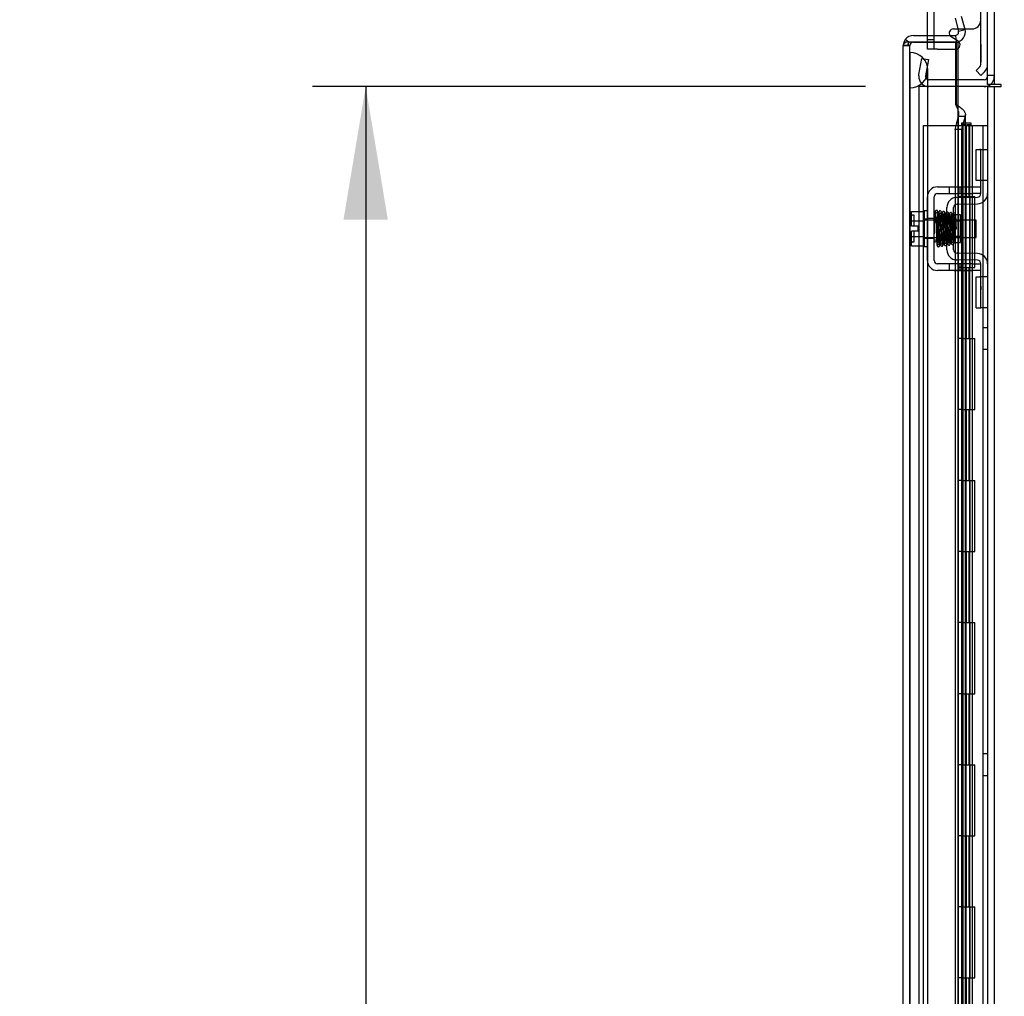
# Model space of a CAD drawing. Header units: inches. Extents: x 1 to 299, y -2 to 199.
# Tile 67 of 75: x 129 to 143, y 118 to 132. Entities that reach past the tile are written whole.
import ezdxf
from ezdxf.enums import TextEntityAlignment as Align
from ezdxf.lldxf.tags import DXFTag

# ---------------------------------------------------------------- set-up
doc = ezdxf.new("R2010")
doc.units = ezdxf.units.IN
doc.header["$MEASUREMENT"] = 0
for name, color, linetype in [('COM42667', 7, 'Continuous'), ('COM42780', 7, 'Continuous'), ('COM53933-1', 7, 'Continuous'), ('COM53955-1', 7, 'Continuous'), ('COM54746-60', 7, 'Continuous'), ('COM70220', 7, 'Continuous'), ('COM71177-1', 7, 'Continuous'), ('Default', 7, 'Continuous'), ('SCC19011', 7, 'Continuous'), ('SPR20265', 7, 'Continuous'), ('WAF25035', 7, 'Continuous')]:
    doc.layers.add(name, color=color, linetype=linetype)
doc.styles.add('SEACAD_Times_New_Roman', font='times.ttf')
tags = doc.linetypes.add('HIDDEN2', pattern=[0.1875, 0.125, -0.0625]).pattern_tags.tags
tags[6:7] = [DXFTag(74, 4), DXFTag(75, 0), DXFTag(340, '0'), DXFTag(46, 0.0), DXFTag(50, 0.0), DXFTag(44, 0.0), DXFTag(45, 0.0)]
tags[4:5] = [DXFTag(74, 4), DXFTag(75, 0), DXFTag(340, '0'), DXFTag(46, 0.0), DXFTag(50, 0.0), DXFTag(44, 0.0), DXFTag(45, 0.0)]
doc.dimstyles.new('HAMMOND_(STH_-_300x200)', dxfattribs={"dimtxt": 1.5, "dimasz": 1.875, "dimexe": 0.75, "dimexo": 0.75, "dimgap": 0.375, "dimtad": 0, "dimtih": 1, "dimtoh": 1, "dimzin": 0, "dimdsep": 46, "dimtxsty": 'SEACAD_Times_New_Roman', "dimblk1": '_SE_FILLED', "dimblk2": '_SE_FILLED', "dimsah": 1, "dimcen": 0.75, "dimadec": 0, "dimazin": 0, "dimtfac": 0.8, "dimtofl": 0, "dimtmove": 0, "dimatfit": 3, "dimfxl": 1, "dimtolj": 1, "dimtzin": 0, "dimarcsym": 0})

# ---------------------------------------------------------------- blocks, each defined once
blk = doc.blocks.new('SE4')
at = {"layer": 'COM42667', "color": 7, "linetype": 'Continuous'}
for p, q in [((141.495, 131.48), (141.495, 132.257)), ((141.861, 131.571), (141.924, 131.571)), ((142.022, 131.571), (142.121, 131.571)), ((141.495, 131.385), (141.495, 131.385)), ((141.638, 129.349), (142.121, 129.349)), ((142.121, 129.349), (142.246, 129.349)), ((141.495, 128.314), (141.495, 129.206)), ((141.59, 128.314), (141.59, 129.206)), ((141.638, 129.254), (142.121, 129.254)), ((142.246, 129.254), (142.121, 129.254)), ((142.121, 128.266), (141.638, 128.266)), ((142.121, 128.266), (142.246, 128.266)), ((142.121, 128.171), (141.638, 128.171)), ((142.246, 128.171), (142.121, 128.171))]:
    blk.add_line(p, q, dxfattribs=at)
at = {"layer": 'COM42667', "color": 7, "linetype": 'HIDDEN2'}
for p, q in [((141.59, 131.287), (141.59, 132.257)), ((141.924, 131.571), (142.022, 131.571)), ((141.495, 131.385), (141.495, 131.48)), ((141.495, 131.421), (141.59, 131.421)), ((141.495, 131.287), (141.495, 131.385)), ((141.926, 131.398), (141.829, 131.461)), ((141.638, 131.287), (141.495, 131.287)), ((141.638, 131.287), (141.894, 131.287)), ((141.801, 129.349), (141.801, 129.254)), ((141.954, 129.254), (141.954, 129.349)), ((141.59, 128.901), (141.495, 128.901)), ((141.59, 128.62), (141.495, 128.62)), ((141.801, 128.266), (141.801, 128.171)), ((141.954, 128.171), (141.954, 128.266)), ((141.871, 128.172), (141.871, 128.171)), ((141.871, 128.172), (142.033, 128.172)), ((141.92, 128.172), (141.92, 128.171)), ((142.033, 128.172), (142.033, 128.171)), ((142.033, 128.172), (142.061, 128.172)), ((142.061, 128.172), (142.061, 128.171)), ((142.061, 128.172), (142.121, 128.172)), ((142.121, 128.172), (142.121, 128.171))]:
    blk.add_line(p, q, dxfattribs=at)
at = {"layer": 'COM42667', "color": 7, "linetype": 'Continuous'}
for centre, radius, start, end in [((142.121, 131.696), 0.125, 270, 0), ((141.861, 131.511), 0.06, 90, 210.9032), ((141.894, 131.347), 0.06, 273.9312, 57.1545), ((141.638, 129.206), 0.143, 90, 180), ((141.638, 129.206), 0.048, 90, 180), ((141.638, 128.314), 0.143, 180, 270), ((141.638, 128.314), 0.048, 180, 270)]:
    blk.add_arc(centre, radius, start, end, dxfattribs=at)
at = {"layer": 'COM42667', "color": 7, "linetype": 'HIDDEN2'}
for centre, start, end in [((141.861, 131.511), 210.9032, 237.1545), ((141.894, 131.347), 270, 273.9312)]:
    blk.add_arc(centre, 0.06, start, end, dxfattribs=at)
at = {"layer": 'COM42780', "color": 7, "linetype": 'Continuous'}
for p, q in [((142.246, 131.07), (142.246, 131.968)), ((142.181, 130.986), (142.232, 131.036)), ((142.248, 130.918), (142.181, 130.986)), ((142.248, 130.918), (142.299, 130.969)), ((142.181, 129.438), (142.181, 129.875)), ((142.181, 129.875), (142.232, 129.875)), ((142.246, 129.875), (142.232, 129.875)), ((142.246, 129.625), (142.246, 129.875)), ((142.246, 129.875), (142.341, 129.875)), ((142.246, 129.253), (142.246, 129.625)), ((142.232, 129.438), (142.181, 129.438)), ((142.232, 129.438), (142.246, 129.438)), ((141.909, 129.2), (142.199, 129.205)), ((141.769, 128.463), (141.769, 129.057)), ((141.864, 128.463), (141.864, 129.057)), ((141.911, 129.105), (142.2, 129.11)), ((141.959, 128.955), (141.892, 128.955)), ((141.959, 128.565), (141.959, 128.955)), ((141.864, 128.565), (141.959, 128.565)), ((142.2, 128.41), (141.911, 128.415)), ((142.199, 128.315), (141.909, 128.32)), ((142.246, 127.895), (142.246, 128.267)), ((142.181, 127.645), (142.181, 128.082)), ((142.181, 128.082), (142.232, 128.082)), ((142.246, 128.082), (142.232, 128.082)), ((142.246, 127.645), (142.246, 127.895)), ((142.181, 127.645), (142.232, 127.645)), ((142.232, 127.645), (142.246, 127.645)), ((142.341, 127.645), (142.246, 127.645))]:
    blk.add_line(p, q, dxfattribs=at)
at = {"layer": 'COM42780', "color": 7, "linetype": 'HIDDEN2'}
for p, q in [((142.247, 131.353), (142.246, 131.353)), ((142.247, 131.304), (142.246, 131.304)), ((142.247, 131.353), (142.247, 131.192)), ((142.247, 131.192), (142.246, 131.192)), ((142.247, 131.163), (142.246, 131.163)), ((142.247, 131.103), (142.246, 131.103)), ((142.247, 131.192), (142.247, 131.163)), ((142.247, 131.163), (142.247, 131.103)), ((142.248, 129.438), (142.248, 129.875)), ((142.341, 129.438), (142.246, 129.438)), ((141.769, 128.885), (141.959, 128.885)), ((141.892, 128.955), (141.864, 128.955)), ((141.959, 128.867), (141.769, 128.867)), ((141.769, 128.654), (141.959, 128.654)), ((141.769, 128.635), (141.959, 128.635)), ((142.341, 128.082), (142.246, 128.082)), ((142.248, 127.645), (142.248, 128.082)), ((142.247, 127.95), (142.246, 127.95)), ((142.247, 127.92), (142.246, 127.92)), ((142.247, 127.95), (142.247, 127.9)), ((142.247, 127.841), (142.246, 127.841)), ((142.247, 127.835), (142.246, 127.835)), ((142.247, 127.81), (142.246, 127.81)), ((142.247, 127.777), (142.246, 127.777))]:
    blk.add_line(p, q, dxfattribs=at)
at = {"layer": 'COM42780', "color": 7, "linetype": 'Continuous'}
for centre, radius, start, end in [((142.198, 131.07), 0.048, 315, 0), ((142.198, 131.07), 0.143, 315, 0), ((141.912, 129.057), 0.143, 91, 180), ((142.198, 129.253), 0.048, 271, 0), ((142.198, 129.253), 0.143, 271, 0), ((141.912, 129.057), 0.048, 91, 180), ((141.912, 128.463), 0.143, 180, 269), ((141.912, 128.463), 0.048, 180, 269), ((142.198, 128.267), 0.143, 0, 89), ((142.198, 128.267), 0.048, 0, 89)]:
    blk.add_arc(centre, radius, start, end, dxfattribs=at)
at = {"layer": 'COM53933-1', "color": 7, "linetype": 'Continuous'}
for p, q in [((142.341, 130.79), (142.341, 133.992)), ((142.293, 130.855), (141.898, 130.855)), ((142.436, 130.79), (142.341, 130.79))]:
    blk.add_line(p, q, dxfattribs=at)
at = {"layer": 'COM53933-1', "color": 7, "linetype": 'HIDDEN2'}
for p, q in [((141.376, 130.928), (141.416, 131.157)), ((141.416, 131.157), (141.509, 131.14)), ((141.509, 131.14), (141.469, 130.912)), ((141.374, 130.91), (141.376, 130.928)), ((141.469, 130.912), (141.469, 130.893)), ((141.898, 130.855), (141.516, 130.855)), ((142.436, 130.918), (142.341, 130.918))]:
    blk.add_line(p, q, dxfattribs=at)
for centre, radius, start, end in [((141.516, 130.903), 0.143, 177.2132, 270), ((141.516, 130.903), 0.048, 191.9667, 270), ((142.293, 130.903), 0.143, 307.7949, 0)]:
    blk.add_arc(centre, radius, start, end, dxfattribs=at)
at = {"layer": 'COM53933-1', "color": 7, "linetype": 'Continuous'}
for radius, end in [(0.048, 0), (0.143, 307.7949)]:
    blk.add_arc((142.293, 130.903), radius, 270, end, dxfattribs=at)
at = {"layer": 'COM53955-1', "color": 7, "linetype": 'Continuous'}
for p, q in [((141.883, 131.723), (141.932, 131.541)), ((142.024, 131.565), (141.975, 131.748)), ((141.932, 131.541), (142.024, 131.565)), ((141.234, 131.385), (141.183, 131.424)), ((141.297, 131.385), (141.183, 131.385)), ((141.297, 131.385), (141.234, 131.385)), ((141.297, 131.48), (141.886, 131.48)), ((141.886, 131.385), (141.297, 131.385)), ((141.297, 131.385), (141.297, 131.385)), ((141.297, 131.385), (141.886, 131.385)), ((141.89, 131.385), (141.886, 131.385)), ((141.89, 131.48), (141.898, 131.386)), ((141.89, 131.385), (141.89, 130.51)), ((141.89, 131.385), (141.898, 131.385)), ((141.898, 131.385), (141.898, 130.51)), ((141.154, 131.338), (141.154, 131.337)), ((141.154, 104.015), (141.154, 131.337)), ((141.154, 131.337), (141.154, 131.337)), ((141.924, 131.295), (141.924, 130.855)), ((141.89, 130.51), (141.898, 130.51)), ((141.883, 130.155), (141.932, 130.344)), ((141.932, 130.344), (142.024, 130.344)), ((142.024, 130.344), (141.975, 130.155)), ((142.029, 129.349), (142.029, 130.369)), ((141.975, 130.155), (141.883, 130.155)), ((141.883, 130.155), (141.883, 129.349)), ((141.975, 130.155), (141.975, 129.349)), ((141.883, 129.254), (141.883, 129.197)), ((141.975, 129.254), (141.975, 129.201)), ((142.029, 129.202), (142.029, 129.254)), ((141.883, 129.096), (141.883, 128.976)), ((141.975, 129.106), (141.975, 128.882)), ((142.029, 128.882), (142.029, 129.107)), ((141.975, 128.638), (141.975, 128.414)), ((142.029, 128.413), (142.029, 128.638)), ((141.883, 128.565), (141.883, 128.425)), ((141.883, 128.323), (141.883, 128.266)), ((141.975, 128.319), (141.975, 128.266)), ((142.029, 128.266), (142.029, 128.318)), ((141.883, 128.171), (141.883, 104.777)), ((141.975, 128.171), (141.975, 104.777)), ((142.029, 104.777), (142.029, 128.171))]:
    blk.add_line(p, q, dxfattribs=at)
at = {"layer": 'COM53955-1', "color": 7, "linetype": 'HIDDEN2'}
for p, q in [((141.297, 131.385), (141.297, 131.385)), ((141.898, 131.385), (141.924, 131.385)), ((141.924, 131.385), (141.924, 131.295)), ((141.249, 131.337), (141.154, 131.337)), ((141.154, 131.337), (141.249, 131.337)), ((141.249, 69.091), (141.249, 131.337)), ((141.924, 130.855), (141.924, 69.355)), ((141.934, 104.777), (141.934, 130.369)), ((141.883, 129.349), (141.883, 129.254)), ((141.975, 129.349), (141.975, 129.254)), ((142.029, 129.254), (142.029, 129.349)), ((141.883, 129.197), (141.883, 129.096)), ((141.975, 129.201), (141.975, 129.106)), ((142.029, 129.107), (142.029, 129.202)), ((141.883, 128.976), (141.883, 128.565)), ((141.975, 128.882), (141.975, 128.638)), ((142.029, 128.638), (142.029, 128.882)), ((141.883, 128.425), (141.883, 128.323)), ((141.975, 128.414), (141.975, 128.319)), ((142.029, 128.318), (142.029, 128.413)), ((141.883, 128.266), (141.883, 128.171)), ((141.975, 128.266), (141.975, 128.171)), ((142.029, 128.171), (142.029, 128.266))]:
    blk.add_line(p, q, dxfattribs=at)
at = {"layer": 'COM53955-1', "color": 7, "linetype": 'Continuous'}
for centre, radius, start, end in [((141.886, 131.528), 0.048, 274.9646, 15), ((141.886, 131.528), 0.143, 274.9646, 15), ((141.297, 131.337), 0.143, 142.4348, 179.8442), ((141.297, 131.337), 0.143, 90, 142.4348), ((141.886, 131.528), 0.048, 270, 274.9646), ((141.886, 131.528), 0.143, 270, 274.9646), ((141.297, 131.337), 0.143, 179.9238, 180)]:
    blk.add_arc(centre, radius, start, end, dxfattribs=at)
at = {"layer": 'COM53955-1', "color": 7, "linetype": 'HIDDEN2'}
for start, end in [(90, 179.7731), (90, 179.7731), (179.7731, 180)]:
    blk.add_arc((141.297, 131.337), 0.048, start, end, dxfattribs=at)
at = {"layer": 'COM53955-1', "color": 7, "linetype": 'Continuous'}
for points, knots in [([(141.183, 131.385), (141.174, 131.377), (141.166, 131.369), (141.159, 131.357), (141.157, 131.353), (141.154, 131.345), (141.154, 131.341), (141.154, 131.337)], [0, 0, 0, 0, 0.5, 0.5, 0.75, 0.75, 1, 1, 1, 1]), ([(141.89, 130.51), (141.897, 130.496), (141.904, 130.482), (141.916, 130.455), (141.921, 130.441), (141.929, 130.413), (141.932, 130.399), (141.934, 130.372), (141.934, 130.358), (141.932, 130.344)], [0, 0, 0, 0, 0.25, 0.25, 0.5, 0.5, 0.75, 0.75, 1, 1, 1, 1]), ([(141.898, 130.51), (141.919, 130.496), (141.939, 130.482), (141.975, 130.455), (141.991, 130.441), (142.015, 130.413), (142.023, 130.399), (142.03, 130.372), (142.029, 130.358), (142.024, 130.344)], [0, 0, 0, 0, 0.25, 0.25, 0.5, 0.5, 0.75, 0.75, 1, 1, 1, 1])]:
    blk.add_open_spline(points, degree=3, knots=knots, dxfattribs=at)
at = {"layer": 'COM53955-1', "color": 7, "linetype": 'HIDDEN2'}
for points, knots in [([(141.154, 131.337), (141.162, 131.337), (141.169, 131.337), (141.177, 131.337), (141.185, 131.338), (141.193, 131.338), (141.202, 131.338), (141.204, 131.338), (141.206, 131.338), (141.209, 131.338), (141.21, 131.338), (141.212, 131.338), (141.214, 131.339), (141.215, 131.339), (141.216, 131.339), (141.218, 131.339), (141.218, 131.34), (141.219, 131.34), (141.22, 131.34), (141.22, 131.341), (141.221, 131.341), (141.221, 131.342), (141.222, 131.344), (141.222, 131.346), (141.223, 131.348), (141.224, 131.352), (141.225, 131.356), (141.226, 131.36), (141.227, 131.364), (141.228, 131.369), (141.229, 131.373), (141.231, 131.377), (141.232, 131.381), (141.234, 131.385)], [0, 0, 0, 0, 0.177165, 0.177165, 0.177165, 0.361608, 0.361608, 0.361608, 0.415508, 0.415508, 0.415508, 0.453914, 0.453914, 0.453914, 0.48497, 0.48497, 0.48497, 0.503403, 0.503403, 0.503403, 0.521794, 0.521794, 0.521794, 0.589718, 0.589718, 0.589718, 0.722354, 0.722354, 0.722354, 0.860771, 0.860771, 0.860771, 1, 1, 1, 1]), ([(141.234, 131.385), (141.231, 131.378), (141.228, 131.371), (141.225, 131.359), (141.224, 131.356), (141.223, 131.35), (141.223, 131.348), (141.222, 131.345), (141.222, 131.344), (141.221, 131.342), (141.221, 131.342), (141.219, 131.34), (141.217, 131.34), (141.215, 131.339), (141.213, 131.339), (141.209, 131.338), (141.207, 131.338), (141.198, 131.338), (141.193, 131.338), (141.176, 131.338), (141.165, 131.338), (141.154, 131.338)], [0, 0, 0, 0, 0.25, 0.25, 0.375, 0.375, 0.4375, 0.4375, 0.46875, 0.46875, 0.5, 0.5, 0.53125, 0.53125, 0.5625, 0.5625, 0.625, 0.625, 0.75, 0.75, 1, 1, 1, 1])]:
    blk.add_open_spline(points, degree=3, knots=knots, dxfattribs=at)
at = {"layer": 'COM54746-60', "color": 7, "linetype": 'HIDDEN2'}
for p, q in [((141.438, 130.214), (141.963, 130.214)), ((141.438, 70.214), (141.438, 130.214)), ((141.926, 70.214), (141.926, 130.214)), ((141.963, 130.214), (141.988, 130.214)), ((141.98, 130.223), (141.98, 130.249)), ((141.98, 130.249), (142.03, 130.249)), ((142.03, 130.223), (141.98, 130.223)), ((141.988, 70.214), (141.988, 130.214)), ((142.043, 130.214), (141.988, 130.214)), ((141.993, 130.223), (141.993, 70.214)), ((142.03, 130.249), (142.055, 130.249)), ((142.03, 130.223), (142.055, 130.223)), ((142.043, 130.214), (142.084, 130.214)), ((142.043, 129.214), (142.043, 130.214)), ((142.055, 130.249), (142.105, 130.249)), ((142.105, 130.223), (142.055, 130.223)), ((142.084, 130.214), (142.279, 130.214)), ((142.084, 129.214), (142.084, 130.214)), ((142.093, 70.214), (142.093, 130.223)), ((142.105, 130.249), (142.105, 130.223)), ((142.129, 129.214), (142.129, 130.214)), ((142.279, 130.214), (142.341, 130.214)), ((142.279, 70.214), (142.279, 130.214)), ((141.988, 129.214), (141.926, 129.214)), ((141.988, 129.214), (142.043, 129.214)), ((142.032, 129.214), (142.16, 129.214)), ((142.032, 128.214), (142.032, 129.214)), ((142.038, 128.214), (142.038, 129.214)), ((142.098, 128.214), (142.098, 129.214)), ((142.129, 128.214), (142.129, 129.214)), ((142.155, 129.214), (142.155, 128.214)), ((142.155, 129.214), (142.16, 129.214)), ((142.16, 128.214), (142.16, 129.214)), ((142.16, 128.214), (142.16, 129.214)), ((141.988, 128.214), (141.926, 128.214)), ((141.988, 128.214), (142.043, 128.214)), ((142.032, 128.214), (142.16, 128.214)), ((142.043, 127.214), (142.043, 128.214)), ((142.084, 127.214), (142.084, 128.214)), ((142.129, 127.214), (142.129, 128.214)), ((142.155, 128.214), (142.16, 128.214)), ((142.341, 127.366), (142.279, 127.366)), ((141.988, 127.214), (141.926, 127.214)), ((141.988, 127.214), (142.043, 127.214)), ((142.032, 127.214), (142.16, 127.214)), ((142.032, 126.214), (142.032, 127.214)), ((142.038, 126.214), (142.038, 127.214)), ((142.098, 126.214), (142.098, 127.214)), ((142.129, 126.214), (142.129, 127.214)), ((142.155, 127.214), (142.155, 126.214)), ((142.155, 127.214), (142.16, 127.214)), ((142.16, 126.214), (142.16, 127.214)), ((142.16, 126.214), (142.16, 127.214)), ((142.279, 127.062), (142.341, 127.062)), ((141.988, 126.214), (141.926, 126.214)), ((141.988, 126.214), (142.043, 126.214)), ((142.032, 126.214), (142.16, 126.214)), ((142.043, 125.214), (142.043, 126.214)), ((142.084, 125.214), (142.084, 126.214)), ((142.129, 125.214), (142.129, 126.214)), ((142.155, 126.214), (142.16, 126.214)), ((141.988, 125.214), (141.926, 125.214)), ((141.988, 125.214), (142.043, 125.214)), ((142.032, 125.214), (142.16, 125.214)), ((142.032, 124.214), (142.032, 125.214)), ((142.038, 124.214), (142.038, 125.214)), ((142.098, 124.214), (142.098, 125.214)), ((142.129, 124.214), (142.129, 125.214)), ((142.155, 125.214), (142.155, 124.214)), ((142.155, 125.214), (142.16, 125.214)), ((142.16, 124.214), (142.16, 125.214)), ((142.16, 124.214), (142.16, 125.214)), ((141.988, 124.214), (141.926, 124.214)), ((141.988, 124.214), (142.043, 124.214)), ((142.032, 124.214), (142.16, 124.214)), ((142.043, 123.214), (142.043, 124.214)), ((142.084, 123.214), (142.084, 124.214)), ((142.129, 123.214), (142.129, 124.214)), ((142.155, 124.214), (142.16, 124.214)), ((141.988, 123.214), (141.926, 123.214)), ((141.988, 123.214), (142.043, 123.214)), ((142.032, 123.214), (142.16, 123.214)), ((142.032, 122.214), (142.032, 123.214)), ((142.038, 122.214), (142.038, 123.214)), ((142.098, 122.214), (142.098, 123.214)), ((142.129, 122.214), (142.129, 123.214)), ((142.155, 123.214), (142.155, 122.214)), ((142.155, 123.214), (142.16, 123.214)), ((142.16, 122.214), (142.16, 123.214)), ((142.16, 122.214), (142.16, 123.214)), ((141.988, 122.214), (141.926, 122.214)), ((141.988, 122.214), (142.043, 122.214)), ((142.032, 122.214), (142.16, 122.214)), ((142.043, 121.214), (142.043, 122.214)), ((142.084, 121.214), (142.084, 122.214)), ((142.129, 121.214), (142.129, 122.214)), ((142.155, 122.214), (142.16, 122.214)), ((142.341, 121.366), (142.279, 121.366)), ((141.988, 121.214), (141.926, 121.214)), ((141.988, 121.214), (142.043, 121.214)), ((142.032, 121.214), (142.16, 121.214)), ((142.032, 120.214), (142.032, 121.214)), ((142.038, 120.214), (142.038, 121.214)), ((142.098, 120.214), (142.098, 121.214)), ((142.129, 120.214), (142.129, 121.214)), ((142.155, 121.214), (142.155, 120.214)), ((142.155, 121.214), (142.16, 121.214)), ((142.16, 120.214), (142.16, 121.214)), ((142.16, 120.214), (142.16, 121.214)), ((142.279, 121.062), (142.341, 121.062)), ((141.988, 120.214), (141.926, 120.214)), ((141.988, 120.214), (142.043, 120.214)), ((142.032, 120.214), (142.16, 120.214)), ((142.043, 119.214), (142.043, 120.214)), ((142.084, 119.214), (142.084, 120.214)), ((142.129, 119.214), (142.129, 120.214)), ((142.155, 120.214), (142.16, 120.214)), ((141.988, 119.214), (141.926, 119.214)), ((141.988, 119.214), (142.043, 119.214)), ((142.032, 119.214), (142.16, 119.214)), ((142.032, 118.214), (142.032, 119.214)), ((142.038, 118.214), (142.038, 119.214)), ((142.098, 118.214), (142.098, 119.214)), ((142.129, 118.214), (142.129, 119.214)), ((142.155, 119.214), (142.155, 118.214)), ((142.155, 119.214), (142.16, 119.214)), ((142.16, 118.214), (142.16, 119.214)), ((142.16, 118.214), (142.16, 119.214)), ((141.988, 118.214), (141.926, 118.214)), ((141.988, 118.214), (142.043, 118.214)), ((142.032, 118.214), (142.16, 118.214)), ((142.043, 117.214), (142.043, 118.214)), ((142.084, 117.214), (142.084, 118.214)), ((142.129, 117.214), (142.129, 118.214)), ((142.155, 118.214), (142.16, 118.214))]:
    blk.add_line(p, q, dxfattribs=at)
at = {"layer": 'COM70220', "color": 7, "linetype": 'HIDDEN2'}
for p, q in [((141.25, 130.742), (141.25, 131.241)), ((141.251, 131.241), (141.25, 131.241)), ((141.251, 130.742), (141.251, 131.241)), ((141.253, 130.992), (141.251, 131.241)), ((141.251, 130.743), (141.253, 130.992)), ((141.253, 130.742), (141.253, 130.992)), ((141.499, 130.742), (141.499, 130.992)), ((141.25, 130.743), (141.251, 130.743)), ((141.25, 69.687), (141.25, 130.742)), ((141.251, 69.687), (141.251, 130.742)), ((141.253, 69.687), (141.253, 130.742)), ((141.499, 69.687), (141.499, 130.742))]:
    blk.add_line(p, q, dxfattribs=at)
for start, end in [(0, 90), (270, 0)]:
    blk.add_arc((141.249, 130.992), 0.25, start, end, dxfattribs=at)
at = {"layer": 'COM71177-1', "color": 7, "linetype": 'Continuous'}
for p, q in [((142.436, 134.04), (142.436, 130.79)), ((142.276, 130.76), (141.898, 130.76)), ((142.341, 130.76), (142.276, 130.76)), ((142.341, 130.76), (142.501, 130.76)), ((142.341, 130.76), (142.341, 69.45)), ((142.531, 130.79), (142.436, 130.79)), ((142.501, 130.76), (142.531, 130.76)), ((142.531, 130.76), (142.531, 130.79))]:
    blk.add_line(p, q, dxfattribs=at)
at = {"layer": 'COM71177-1', "color": 7, "linetype": 'HIDDEN2'}
for p, q in [((141.898, 130.76), (141.374, 130.76)), ((141.374, 130.76), (141.374, 69.45)), ((142.436, 130.76), (142.436, 69.45))]:
    blk.add_line(p, q, dxfattribs=at)
at = {"layer": 'SCC19011', "color": 7, "linetype": 'Continuous'}
for p, q in [((141.269, 129.001), (141.45, 129.001)), ((141.269, 128.869), (141.269, 129.001)), ((141.614, 128.882), (141.59, 128.882)), ((141.663, 128.882), (141.648, 128.882)), ((141.713, 128.882), (141.698, 128.882)), ((141.763, 128.882), (141.748, 128.882)), ((142.182, 128.882), (141.959, 128.882)), ((142.182, 128.638), (142.182, 128.882)), ((141.269, 128.869), (141.45, 128.869)), ((141.269, 128.794), (141.269, 128.869)), ((141.364, 128.794), (141.269, 128.794)), ((141.364, 128.726), (141.364, 128.794)), ((141.269, 128.651), (141.269, 128.726)), ((141.364, 128.726), (141.269, 128.726)), ((141.269, 128.651), (141.45, 128.651)), ((141.269, 128.519), (141.269, 128.651)), ((141.59, 128.638), (141.622, 128.638)), ((141.657, 128.638), (141.672, 128.638)), ((141.707, 128.638), (141.722, 128.638)), ((141.757, 128.638), (141.769, 128.638)), ((141.959, 128.638), (142.182, 128.638)), ((141.269, 128.519), (141.45, 128.519))]:
    blk.add_line(p, q, dxfattribs=at)
at = {"layer": 'SCC19011', "color": 7, "linetype": 'HIDDEN2'}
for p, q in [((141.309, 128.948), (141.279, 128.948)), ((141.309, 128.794), (141.309, 128.948)), ((141.59, 128.882), (141.45, 128.882)), ((141.648, 128.882), (141.614, 128.882)), ((141.698, 128.882), (141.663, 128.882)), ((141.748, 128.882), (141.713, 128.882)), ((141.959, 128.882), (141.763, 128.882)), ((141.309, 128.573), (141.309, 128.726)), ((141.45, 128.638), (141.59, 128.638)), ((141.622, 128.638), (141.657, 128.638)), ((141.672, 128.638), (141.707, 128.638)), ((141.722, 128.638), (141.757, 128.638)), ((141.769, 128.638), (141.959, 128.638)), ((141.279, 128.573), (141.309, 128.573))]:
    blk.add_line(p, q, dxfattribs=at)
for centre, start, end in [((141.279, 128.958), 180, 270), ((141.279, 128.563), 90, 180)]:
    blk.add_arc(centre, 0.01, start, end, dxfattribs=at)
at = {"layer": 'SPR20265', "color": 7, "linetype": 'Continuous'}
blk.add_line((141.868, 128.76), (141.903, 128.76), dxfattribs=at)
at = {"layer": 'SPR20265', "color": 7, "linetype": 'HIDDEN2'}
for centre, radius, start, end in [((146.54, 128.583), 4.954, 176.5222, 179.9373), ((146.513, 128.584), 4.891, 175.1447, 179.5941), ((141.723, 128.985), 0.0169, 179.7153, 359.2764)]:
    blk.add_arc(centre, radius, start, end, dxfattribs=at)
at = {"layer": 'SPR20265', "color": 7, "linetype": 'Continuous'}
for centre, radius, start, end in [((146.54, 128.583), 4.954, 175.1676, 176.5222), ((141.723, 128.985), 0.0181, 0.2962, 180.6354), ((146.513, 128.584), 4.891, 179.5941, 179.9583)]:
    blk.add_arc(centre, radius, start, end, dxfattribs=at)
blk.add_ellipse((141.604, 128.588), major_axis=(-0.0175, 0), ratio=0.707107, start_param=0.666946, end_param=5.616239, dxfattribs=at)
at = {"layer": 'SPR20265', "color": 7, "linetype": 'HIDDEN2'}
for start_param, end_param in [(5.616239, 6.283185), (0, 0.666946)]:
    blk.add_ellipse((141.604, 128.588), major_axis=(-0.0175, 0), ratio=0.707107, start_param=start_param, end_param=end_param, dxfattribs=at)
at = {"layer": 'SPR20265', "color": 7, "linetype": 'Continuous'}
for points, knots in [([(141.64, 129.001), (141.64, 129.002), (141.64, 129.003), (141.639, 129.006), (141.638, 129.009), (141.637, 129.011), (141.634, 129.014), (141.632, 129.016), (141.629, 129.017), (141.624, 129.018), (141.618, 129.018), (141.611, 129.014), (141.605, 129.006), (141.604, 129), (141.604, 128.996)], [0, 0, 0, 0, 0.03948, 0.078027, 0.11705, 0.157795, 0.20119, 0.247813, 0.297965, 0.351797, 0.472995, 0.624898, 0.803476, 1, 1, 1, 1]), ([(141.606, 128.997), (141.606, 128.997), (141.607, 128.995), (141.61, 128.964), (141.612, 128.91), (141.615, 128.854), (141.616, 128.807), (141.618, 128.757), (141.62, 128.706), (141.621, 128.657), (141.623, 128.612), (141.625, 128.573), (141.627, 128.543), (141.629, 128.524), (141.63, 128.522), (141.63, 128.522)], [0.041658, 0.041658, 0.041658, 0.041658, 0.1062331, 0.2177365, 0.3345116, 0.3951575, 0.4571173, 0.5204025, 0.5850154, 0.650919, 0.7181243, 0.7866617, 0.856475, 0.927577, 0.9945625, 0.9945625, 0.9945625, 0.9945625]), ([(141.665, 128.526), (141.664, 128.527), (141.662, 128.532), (141.66, 128.576), (141.657, 128.635), (141.655, 128.694), (141.653, 128.742), (141.652, 128.792), (141.65, 128.843), (141.648, 128.89), (141.646, 128.933), (141.645, 128.968), (141.643, 128.992), (141.641, 129.003), (141.64, 129.004), (141.64, 129.004)], [0.0084013, 0.0084013, 0.0084013, 0.0084013, 0.1047673, 0.2149815, 0.3308118, 0.3911182, 0.4528716, 0.5160814, 0.5807303, 0.6468516, 0.7144807, 0.783578, 0.8541849, 0.926338, 0.9626406, 0.9626406, 0.9626406, 0.9626406]), ([(141.655, 128.995), (141.653, 128.991), (141.651, 128.969), (141.649, 128.927), (141.648, 128.9), (141.648, 128.899)], [0.1075026, 0.1075026, 0.1075026, 0.1075026, 0.219859, 0.336958, 0.3455788, 0.3455788, 0.3455788, 0.3455788]), ([(141.692, 128.985), (141.692, 128.991), (141.691, 128.998), (141.684, 129.006), (141.678, 129.009), (141.674, 129.01), (141.67, 129.01), (141.666, 129.009), (141.663, 129.007), (141.66, 129.004), (141.658, 129), (141.656, 128.996), (141.656, 128.994), (141.656, 128.992)], [0, 0, 0, 0, 0.337377, 0.476585, 0.593946, 0.643993, 0.690857, 0.738213, 0.787078, 0.837877, 0.890521, 0.944659, 1, 1, 1, 1]), ([(141.657, 128.988), (141.658, 128.979), (141.66, 128.964), (141.662, 128.909), (141.665, 128.839), (141.668, 128.759), (141.671, 128.679), (141.673, 128.609), (141.676, 128.556), (141.678, 128.541), (141.679, 128.533)], [0, 0, 0, 0, 0.125356, 0.250547, 0.375714, 0.500726, 0.625702, 0.75054, 0.875328, 1, 1, 1, 1]), ([(141.714, 128.536), (141.713, 128.543), (141.711, 128.557), (141.708, 128.61), (141.706, 128.679), (141.703, 128.759), (141.7, 128.839), (141.697, 128.91), (141.695, 128.965), (141.693, 128.981), (141.692, 128.99)], [0, 0, 0, 0, 0.123677, 0.247763, 0.372182, 0.497025, 0.622181, 0.747773, 0.873664, 1, 1, 1, 1]), ([(141.705, 128.987), (141.704, 128.984), (141.702, 128.978), (141.7, 128.939), (141.698, 128.907), (141.698, 128.896)], [0, 0, 0, 0, 0.1069729, 0.2190176, 0.2772299, 0.2772299, 0.2772299, 0.2772299]), ([(141.705, 128.983), (141.706, 128.981), (141.708, 128.976), (141.711, 128.932), (141.714, 128.863), (141.717, 128.789), (141.719, 128.727), (141.721, 128.681), (141.722, 128.637), (141.724, 128.598), (141.726, 128.566), (141.728, 128.544), (141.73, 128.535), (141.731, 128.535), (141.731, 128.535)], [0.0031575, 0.0031575, 0.0031575, 0.0031575, 0.106276, 0.2177664, 0.3343795, 0.4562757, 0.5195077, 0.5840716, 0.6500082, 0.7172741, 0.7858907, 0.8559002, 0.9272657, 0.9562295, 0.9562295, 0.9562295, 0.9562295]), ([(141.765, 128.544), (141.764, 128.543), (141.763, 128.545), (141.761, 128.571), (141.758, 128.62), (141.756, 128.67), (141.754, 128.713), (141.753, 128.76), (141.751, 128.808), (141.749, 128.855), (141.748, 128.898), (141.746, 128.935), (141.744, 128.964), (141.742, 128.984), (141.741, 128.986), (141.74, 128.987)], [0.0493682, 0.0493682, 0.0493682, 0.0493682, 0.1041505, 0.2141198, 0.3297994, 0.3901531, 0.4519694, 0.5152557, 0.5800319, 0.6463064, 0.7140466, 0.7832821, 0.8540388, 0.9262663, 0.9997798, 0.9997798, 0.9997798, 0.9997798]), ([(141.769, 128.995), (141.767, 128.994), (141.761, 128.992), (141.754, 128.982), (141.753, 128.971), (141.751, 128.946), (141.749, 128.915), (141.748, 128.897), (141.748, 128.89)], [0.5049436, 0.5049436, 0.5049436, 0.5049436, 0.5126381, 0.5301382, 0.5631975, 0.6133029, 0.6453829, 0.6655854, 0.6655854, 0.6655854, 0.6655854]), ([(141.758, 128.967), (141.758, 128.967), (141.759, 128.96), (141.76, 128.937), (141.762, 128.898), (141.764, 128.856), (141.766, 128.802), (141.768, 128.759), (141.769, 128.736), (141.769, 128.733)], [0.5252176, 0.5252176, 0.5252176, 0.5252176, 0.5500519, 0.604828, 0.6390024, 0.6775462, 0.720453, 0.7677407, 0.7732337, 0.7732337, 0.7732337, 0.7732337]), ([(141.89, 128.962), (141.89, 128.964), (141.89, 128.966), (141.889, 128.97), (141.886, 128.974), (141.883, 128.976), (141.88, 128.978), (141.875, 128.98), (141.869, 128.979), (141.865, 128.978), (141.864, 128.977)], [0, 0, 0, 0, 0.0589773, 0.1211115, 0.1849679, 0.2490189, 0.31194, 0.3728411, 0.4898099, 0.5959107, 0.5959107, 0.5959107, 0.5959107]), ([(141.903, 128.76), (141.902, 128.775), (141.901, 128.801), (141.899, 128.842), (141.898, 128.878), (141.896, 128.91), (141.894, 128.936), (141.893, 128.954), (141.891, 128.964), (141.89, 128.964), (141.89, 128.964)], [0, 0, 0, 0, 0.1236932, 0.2477957, 0.3722334, 0.4970307, 0.6222178, 0.7477992, 0.8737106, 0.9604174, 0.9604174, 0.9604174, 0.9604174]), ([(141.864, 128.857), (141.864, 128.852), (141.865, 128.834), (141.866, 128.801), (141.867, 128.775), (141.868, 128.76)], [0.6947964, 0.6947964, 0.6947964, 0.6947964, 0.7496304, 0.874808, 1, 1, 1, 1]), ([(141.665, 128.522), (141.666, 128.525), (141.668, 128.533), (141.671, 128.575), (141.672, 128.61), (141.673, 128.622)], [0, 0, 0, 0, 0.1087369, 0.2223139, 0.2823724, 0.2823724, 0.2823724, 0.2823724]), ([(141.716, 128.531), (141.717, 128.536), (141.719, 128.558), (141.722, 128.6), (141.723, 128.627), (141.723, 128.629)], [0.1097302, 0.1097302, 0.1097302, 0.1097302, 0.2224256, 0.3403895, 0.3502806, 0.3502806, 0.3502806, 0.3502806]), ([(141.63, 128.523), (141.63, 128.522), (141.63, 128.519), (141.632, 128.515), (141.634, 128.512), (141.638, 128.508), (141.644, 128.506), (141.651, 128.506), (141.658, 128.508), (141.663, 128.513), (141.665, 128.519), (141.666, 128.522), (141.666, 128.524)], [0, 0, 0, 0, 0.065589, 0.134096, 0.204, 0.273642, 0.405923, 0.527776, 0.652215, 0.775569, 0.89228, 1, 1, 1, 1]), ([(141.678, 128.538), (141.679, 128.532), (141.68, 128.526), (141.687, 128.518), (141.692, 128.515), (141.697, 128.514), (141.701, 128.514), (141.704, 128.515), (141.708, 128.517), (141.711, 128.52), (141.713, 128.524), (141.714, 128.528), (141.715, 128.53), (141.715, 128.532)], [0, 0, 0, 0, 0.324319, 0.462115, 0.581304, 0.633213, 0.682431, 0.732423, 0.783847, 0.836789, 0.89085, 0.94542, 1, 1, 1, 1]), ([(141.731, 128.536), (141.731, 128.536), (141.731, 128.534), (141.732, 128.531), (141.734, 128.528), (141.736, 128.526), (141.739, 128.524), (141.742, 128.523), (141.747, 128.522), (141.753, 128.522), (141.76, 128.526), (141.766, 128.535), (141.767, 128.541), (141.767, 128.545)], [0.0423433, 0.0423433, 0.0423433, 0.0423433, 0.0780693, 0.1166064, 0.1566075, 0.1991192, 0.2448555, 0.2942488, 0.3475582, 0.468612, 0.6213089, 0.801496, 1, 1, 1, 1]), ([(141.864, 128.548), (141.865, 128.551), (141.866, 128.556), (141.867, 128.562), (141.868, 128.564)], [0.53014438, 0.53014438, 0.53014438, 0.53014438, 0.5577634, 0.56769365, 0.56769365, 0.56769365, 0.56769365])]:
    blk.add_open_spline(points, degree=3, knots=knots, dxfattribs=at)
at = {"layer": 'SPR20265', "color": 7, "linetype": 'HIDDEN2'}
for points, knots in [([(141.639, 128.996), (141.639, 128.995), (141.638, 128.993), (141.635, 128.988), (141.63, 128.984), (141.624, 128.983), (141.62, 128.983), (141.616, 128.984), (141.613, 128.986), (141.61, 128.988), (141.608, 128.991), (141.606, 128.994), (141.605, 128.998), (141.605, 129), (141.605, 129.001)], [0, 0, 0, 0, 0.179381, 0.337596, 0.475073, 0.590664, 0.641841, 0.692941, 0.744409, 0.796202, 0.847981, 0.899322, 0.949962, 1, 1, 1, 1]), ([(141.648, 128.899), (141.647, 128.874), (141.645, 128.832), (141.643, 128.769), (141.641, 128.719), (141.64, 128.669), (141.638, 128.623), (141.636, 128.583), (141.634, 128.552), (141.632, 128.53), (141.631, 128.526), (141.631, 128.525)], [0.3455788, 0.3455788, 0.3455788, 0.3455788, 0.4589835, 0.5221513, 0.5865864, 0.6522922, 0.7192479, 0.7874906, 0.857043, 0.9278644, 1, 1, 1, 1]), ([(141.691, 128.992), (141.691, 128.992), (141.691, 128.99), (141.69, 128.988), (141.689, 128.985), (141.687, 128.983), (141.685, 128.98), (141.683, 128.978), (141.68, 128.976), (141.675, 128.975), (141.669, 128.975), (141.663, 128.977), (141.658, 128.981), (141.657, 128.984), (141.657, 128.985)], [0, 0, 0, 0, 0.047333, 0.090485, 0.131312, 0.171645, 0.212983, 0.256355, 0.302402, 0.351589, 0.463303, 0.607862, 0.786964, 1, 1, 1, 1]), ([(141.673, 128.622), (141.673, 128.635), (141.674, 128.661), (141.676, 128.706), (141.678, 128.754), (141.679, 128.803), (141.681, 128.851), (141.682, 128.895), (141.684, 128.933), (141.686, 128.963), (141.687, 128.982), (141.689, 128.988), (141.689, 128.988)], [0.2823724, 0.2823724, 0.2823724, 0.2823724, 0.3404902, 0.4016136, 0.4638734, 0.5272264, 0.5916671, 0.6572019, 0.7237583, 0.7913365, 0.8599384, 0.9294967, 0.9294967, 0.9294967, 0.9294967]), ([(141.698, 128.896), (141.697, 128.884), (141.696, 128.858), (141.695, 128.815), (141.693, 128.769), (141.691, 128.721), (141.69, 128.675), (141.688, 128.631), (141.686, 128.593), (141.685, 128.563), (141.683, 128.542), (141.682, 128.536), (141.681, 128.536)], [0.2772299, 0.2772299, 0.2772299, 0.2772299, 0.3361969, 0.3969622, 0.459007, 0.5223211, 0.5868655, 0.6526607, 0.7197134, 0.7879622, 0.8574326, 0.9281322, 0.9281322, 0.9281322, 0.9281322]), ([(141.723, 128.629), (141.723, 128.639), (141.724, 128.664), (141.726, 128.707), (141.728, 128.754), (141.729, 128.803), (141.731, 128.85), (141.733, 128.894), (141.735, 128.932), (141.736, 128.961), (141.738, 128.98), (141.739, 128.982), (141.74, 128.984)], [0.3502806, 0.3502806, 0.3502806, 0.3502806, 0.4013266, 0.4633844, 0.526574, 0.590889, 0.6563003, 0.7228223, 0.7904767, 0.8592109, 0.9290421, 1, 1, 1, 1]), ([(141.748, 128.89), (141.748, 128.884), (141.747, 128.862), (141.745, 128.819), (141.743, 128.757), (141.74, 128.689), (141.738, 128.623), (141.735, 128.566), (141.733, 128.551), (141.732, 128.543)], [0.6655854, 0.6655854, 0.6655854, 0.6655854, 0.6821016, 0.7234672, 0.7694802, 0.8201115, 0.8754201, 0.9353537, 1, 1, 1, 1]), ([(141.769, 128.56), (141.769, 128.56), (141.77, 128.569), (141.771, 128.593), (141.773, 128.638), (141.775, 128.687), (141.777, 128.737), (141.779, 128.796), (141.781, 128.86), (141.784, 128.915), (141.786, 128.95), (141.787, 128.963), (141.787, 128.967), (141.786, 128.966), (141.783, 128.963), (141.779, 128.961), (141.772, 128.96), (141.767, 128.961), (141.763, 128.963), (141.76, 128.966), (141.759, 128.967), (141.758, 128.967), (141.758, 128.967)], [0.0474842, 0.0474842, 0.0474842, 0.0474842, 0.0497131, 0.0964498, 0.1402498, 0.181141, 0.2191142, 0.2541986, 0.3155133, 0.3661656, 0.4105777, 0.4493704, 0.4665115, 0.473906, 0.4805292, 0.4865974, 0.4921802, 0.5006637, 0.503587, 0.5065765, 0.5158911, 0.5252176, 0.5252176, 0.5252176, 0.5252176]), ([(141.815, 128.548), (141.814, 128.551), (141.812, 128.557), (141.81, 128.587), (141.808, 128.628), (141.806, 128.675), (141.804, 128.724), (141.802, 128.783), (141.8, 128.848), (141.797, 128.905), (141.795, 128.946), (141.793, 128.969), (141.789, 128.989), (141.775, 128.996), (141.77, 128.995), (141.769, 128.995)], [0, 0, 0, 0, 0.0490679, 0.095301, 0.1387049, 0.1792256, 0.2168316, 0.2515124, 0.3116979, 0.3614591, 0.4053465, 0.4437863, 0.4807605, 0.5002516, 0.5049436, 0.5049436, 0.5049436, 0.5049436]), ([(141.804, 128.967), (141.803, 128.962), (141.801, 128.938), (141.797, 128.879), (141.795, 128.811), (141.792, 128.753), (141.791, 128.708), (141.789, 128.664), (141.787, 128.624), (141.786, 128.591), (141.784, 128.566), (141.782, 128.55), (141.781, 128.549), (141.78, 128.549)], [0.1070599, 0.1070599, 0.1070599, 0.1070599, 0.2191639, 0.3361754, 0.4582543, 0.5214879, 0.5860062, 0.6518142, 0.7188758, 0.7872252, 0.856881, 0.9277922, 1, 1, 1, 1]), ([(141.842, 128.965), (141.841, 128.969), (141.841, 128.975), (141.835, 128.982), (141.828, 128.986), (141.821, 128.987), (141.816, 128.986), (141.812, 128.983), (141.809, 128.981), (141.807, 128.978), (141.806, 128.975), (141.806, 128.973), (141.805, 128.971), (141.805, 128.97)], [0, 0, 0, 0, 0.180774, 0.350248, 0.499828, 0.623642, 0.733222, 0.784403, 0.832779, 0.878274, 0.921007, 0.961361, 1, 1, 1, 1]), ([(141.806, 128.967), (141.807, 128.962), (141.809, 128.954), (141.811, 128.92), (141.813, 128.878), (141.815, 128.831), (141.817, 128.784), (141.819, 128.727), (141.821, 128.666), (141.824, 128.613), (141.826, 128.577), (141.829, 128.557), (141.831, 128.545), (141.841, 128.538), (141.848, 128.536), (141.855, 128.538), (141.861, 128.543), (141.863, 128.545), (141.864, 128.547), (141.864, 128.548)], [0, 0, 0, 0, 0.0498436, 0.0967002, 0.1405955, 0.1815314, 0.2194862, 0.2544765, 0.3152997, 0.3654619, 0.409652, 0.4485892, 0.4814188, 0.4889058, 0.495916, 0.5065238, 0.5135393, 0.5236157, 0.5301444, 0.5301444, 0.5301444, 0.5301444]), ([(141.84, 128.97), (141.84, 128.969), (141.84, 128.967), (141.84, 128.965), (141.839, 128.962), (141.837, 128.959), (141.835, 128.957), (141.831, 128.954), (141.826, 128.952), (141.819, 128.952), (141.812, 128.954), (141.807, 128.96), (141.807, 128.963), (141.807, 128.965)], [0, 0, 0, 0, 0.037989, 0.077527, 0.119605, 0.164736, 0.212993, 0.264123, 0.372839, 0.49196, 0.636982, 0.80769, 1, 1, 1, 1]), ([(141.818, 128.555), (141.819, 128.563), (141.821, 128.59), (141.824, 128.655), (141.826, 128.725), (141.829, 128.783), (141.83, 128.827), (141.832, 128.869), (141.834, 128.906), (141.836, 128.936), (141.837, 128.957), (141.838, 128.964), (141.839, 128.966)], [0.1087958, 0.1087958, 0.1087958, 0.1087958, 0.2223565, 0.3404595, 0.4631523, 0.5264789, 0.590913, 0.6564648, 0.7230715, 0.7907398, 0.8594827, 0.9292355, 0.9292355, 0.9292355, 0.9292355]), ([(141.855, 128.963), (141.854, 128.959), (141.852, 128.953), (141.85, 128.922), (141.848, 128.883), (141.846, 128.838), (141.844, 128.793), (141.842, 128.737), (141.839, 128.677), (141.837, 128.622), (141.835, 128.587), (141.834, 128.571), (141.833, 128.565), (141.837, 128.57), (141.847, 128.573), (141.856, 128.57), (141.861, 128.566), (141.862, 128.564), (141.862, 128.571), (141.86, 128.594), (141.858, 128.628), (141.856, 128.666), (141.854, 128.715), (141.852, 128.774), (141.85, 128.837), (141.847, 128.898), (141.844, 128.95), (141.842, 128.963), (141.841, 128.969)], [0, 0, 0, 0, 0.049173, 0.095464, 0.138909, 0.179487, 0.217185, 0.252019, 0.312783, 0.36306, 0.407295, 0.445872, 0.463143, 0.480066, 0.496688, 0.507701, 0.514797, 0.525232, 0.558593, 0.609643, 0.642108, 0.679174, 0.720884, 0.767277, 0.818342, 0.874155, 0.934678, 1, 1, 1, 1]), ([(141.864, 128.977), (141.863, 128.977), (141.861, 128.975), (141.857, 128.972), (141.855, 128.965), (141.854, 128.962), (141.854, 128.959)], [0.5959107, 0.5959107, 0.5959107, 0.5959107, 0.6145359, 0.7437677, 0.8727235, 1, 1, 1, 1]), ([(141.889, 128.959), (141.889, 128.957), (141.888, 128.953), (141.883, 128.947), (141.876, 128.944), (141.869, 128.944), (141.863, 128.947), (141.859, 128.951), (141.856, 128.957), (141.855, 128.96), (141.855, 128.962)], [0, 0, 0, 0, 0.177696, 0.341652, 0.484977, 0.606263, 0.721012, 0.827813, 0.921583, 1, 1, 1, 1]), ([(141.855, 128.959), (141.856, 128.959), (141.857, 128.959), (141.858, 128.95), (141.86, 128.933), (141.861, 128.908), (141.863, 128.882), (141.863, 128.864), (141.864, 128.857)], [0.0491745, 0.0491745, 0.0491745, 0.0491745, 0.1247815, 0.2496118, 0.3745487, 0.4995316, 0.6245497, 0.6947964, 0.6947964, 0.6947964, 0.6947964]), ([(141.868, 128.564), (141.868, 128.571), (141.87, 128.587), (141.872, 128.621), (141.874, 128.66), (141.876, 128.711), (141.878, 128.771), (141.881, 128.835), (141.883, 128.895), (141.886, 128.945), (141.888, 128.955), (141.89, 128.96)], [0.5676937, 0.5676937, 0.5676937, 0.5676937, 0.6106645, 0.6440309, 0.6818562, 0.7241002, 0.7707363, 0.8216737, 0.8769104, 0.9363517, 1, 1, 1, 1]), ([(141.769, 128.733), (141.77, 128.713), (141.771, 128.669), (141.774, 128.609), (141.777, 128.559), (141.779, 128.55), (141.78, 128.545)], [0.7732337, 0.7732337, 0.7732337, 0.7732337, 0.8193455, 0.8752892, 0.9355028, 1, 1, 1, 1]), ([(141.631, 128.524), (141.631, 128.527), (141.632, 128.532), (141.637, 128.538), (141.644, 128.541), (141.651, 128.541), (141.657, 128.538), (141.662, 128.534), (141.664, 128.529), (141.665, 128.525), (141.665, 128.523)], [0, 0, 0, 0, 0.160971, 0.316102, 0.455936, 0.577846, 0.696899, 0.810531, 0.912782, 1, 1, 1, 1]), ([(141.68, 128.532), (141.68, 128.532), (141.68, 128.534), (141.68, 128.536), (141.681, 128.539), (141.683, 128.542), (141.685, 128.544), (141.688, 128.546), (141.691, 128.548), (141.695, 128.549), (141.701, 128.549), (141.708, 128.547), (141.713, 128.542), (141.713, 128.539), (141.713, 128.538)], [0, 0, 0, 0, 0.044559, 0.086388, 0.127221, 0.168589, 0.211598, 0.2569, 0.304828, 0.35561, 0.469133, 0.61403, 0.791597, 1, 1, 1, 1]), ([(141.731, 128.539), (141.731, 128.538), (141.731, 128.537), (141.731, 128.536), (141.731, 128.536)], [0, 0, 0, 0, 0.03967524, 0.04234332, 0.04234332, 0.04234332, 0.04234332]), ([(141.732, 128.545), (141.732, 128.546), (141.732, 128.547), (141.734, 128.551), (141.739, 128.555), (141.745, 128.557), (141.751, 128.557), (141.755, 128.555), (141.759, 128.553), (141.762, 128.55), (141.764, 128.547), (141.765, 128.543), (141.766, 128.541), (141.766, 128.539)], [0, 0, 0, 0, 0.167405, 0.31502, 0.44597, 0.561339, 0.663025, 0.71568, 0.770724, 0.827692, 0.885615, 0.943351, 1, 1, 1, 1]), ([(141.779, 128.548), (141.78, 128.545), (141.781, 128.54), (141.786, 128.532), (141.794, 128.529), (141.801, 128.529), (141.807, 128.531), (141.812, 128.536), (141.815, 128.541), (141.815, 128.545), (141.816, 128.547)], [0, 0, 0, 0, 0.160978, 0.319941, 0.465269, 0.591846, 0.711965, 0.822973, 0.919786, 1, 1, 1, 1]), ([(141.781, 128.547), (141.781, 128.548), (141.781, 128.551), (141.782, 128.555), (141.784, 128.558), (141.788, 128.562), (141.794, 128.564), (141.801, 128.564), (141.807, 128.562), (141.812, 128.558), (141.814, 128.552), (141.814, 128.55), (141.814, 128.548)], [0, 0, 0, 0, 0.066301, 0.135066, 0.204649, 0.273333, 0.401927, 0.518861, 0.639867, 0.762727, 0.88319, 1, 1, 1, 1])]:
    blk.add_open_spline(points, degree=3, knots=knots, dxfattribs=at)
for points in [[(141.658, 128.994), (141.657, 128.996), (141.657, 128.997), (141.656, 128.997)], [(141.689, 128.988), (141.69, 128.988), (141.69, 128.985), (141.691, 128.983)], [(141.807, 128.972), (141.806, 128.972), (141.806, 128.972), (141.806, 128.972)], [(141.84, 128.966), (141.84, 128.966), (141.841, 128.965), (141.841, 128.965)], [(141.665, 128.525), (141.665, 128.525), (141.665, 128.525), (141.665, 128.526)], [(141.681, 128.535), (141.68, 128.536), (141.68, 128.537), (141.679, 128.539)], [(141.713, 128.53), (141.714, 128.529), (141.714, 128.528), (141.715, 128.528)], [(141.815, 128.545), (141.815, 128.545), (141.815, 128.545), (141.815, 128.545)]]:
    blk.add_open_spline(points, degree=3, dxfattribs=at)
at = {"layer": 'SPR20265', "color": 7, "linetype": 'Continuous'}
blk.add_open_spline([(141.766, 128.541), (141.767, 128.546), (141.768, 128.551), (141.769, 128.56)], degree=3, dxfattribs=at)
at = {"layer": 'WAF25035', "color": 7, "linetype": 'Continuous'}
for p, q in [((141.45, 129.01), (141.45, 128.51)), ((141.495, 129.01), (141.45, 129.01)), ((141.45, 128.51), (141.495, 128.51))]:
    blk.add_line(p, q, dxfattribs=at)
at = {"layer": 'WAF25035', "color": 7, "linetype": 'HIDDEN2'}
for p, q in [((141.495, 128.893), (141.45, 128.893)), ((141.45, 128.628), (141.495, 128.628))]:
    blk.add_line(p, q, dxfattribs=at)
blk = doc.blocks.new('DMBLK2820')
at = {"layer": 'Default', "linetype": 'Continuous'}
for points in [[(133.276, 128.885), (133.901, 128.885), (133.589, 130.76)], [(133.276, 71.325), (133.589, 69.45), (133.901, 71.325)]]:
    blk.add_hatch(color=7, dxfattribs=at).paths.add_polyline_path(points)
at = {"layer": 'Default', "color": 7, "linetype": 'Continuous'}
for p, q in [((140.624, 130.76), (132.839, 130.76)), ((133.589, 130.76), (133.589, 101.38)), ((133.589, 94.33), (133.589, 69.45)), ((141.34, 69.45), (132.839, 69.45))]:
    blk.add_line(p, q, dxfattribs=at)
at = {"layer": 'Default', "color": 7, "linetype": 'Continuous', "style": 'SEACAD_Times_New_Roman'}
for s, p in [('61.31', (131.03, 100.855)), ('DOOR', (130.443, 98.605)), ('OPENING', (128.719, 96.355))]:
    blk.add_text(s, height=1.5, dxfattribs=at).set_placement(p, align=Align.TOP_LEFT)
blk = doc.blocks.new('_SE_FILLED')
at = {"color": 0}
blk.add_line((0, 0), (-1, 0), dxfattribs=at)
blk.add_solid([(0, 0), (-1, -0.1665), (-1, 0.1665), (0, 0)], dxfattribs=at)
blk = doc.blocks.new('DMBLK2827')
at = {"layer": 'Default', "linetype": 'Continuous'}
for points in [[(143.058, 144.707), (141.183, 144.394), (143.058, 144.082)], [(158.431, 144.707), (158.431, 144.082), (160.306, 144.394)]]:
    blk.add_hatch(color=7, dxfattribs=at).paths.add_polyline_path(points)
at = {"layer": 'Default', "color": 7, "linetype": 'Continuous'}
for p, q in [((141.183, 132.135), (141.183, 145.144)), ((160.306, 134.79), (160.306, 145.144)), ((145.838, 144.394), (141.183, 144.394)), ((160.306, 144.394), (155.651, 144.394))]:
    blk.add_line(p, q, dxfattribs=at)
at = {"layer": 'Default', "color": 7, "linetype": 'Continuous', "style": 'SEACAD_Times_New_Roman'}
for s, p in [('I/S', (152.531, 145.144)), ('19.12', (146.363, 145.144))]:
    blk.add_text(s, height=1.5, dxfattribs=at).set_placement(p, align=Align.TOP_LEFT)

msp = doc.modelspace()

# ---------------------------------------------------------------- block references
at = {"layer": 'Default'}
msp.add_blockref('SE4', (0, 0), dxfattribs=at)

# ---------------------------------------------------------------- dimensions: what is measured, and where the dimension line sits
at = {"layer": 'Default', "color": 7, "linetype": 'Continuous'}
dim = msp.add_linear_dim(base=(141.183, 144.394), p1=(160.306, 134.04), p2=(141.183, 131.385), text='\\A1;<> I/S', dimstyle='HAMMOND_(STH_-_300x200)', dxfattribs=at)
dim.commit()
dim.dimension.update_dxf_attribs({"geometry": 'DMBLK2827', "text_midpoint": (150.745, 144.394), "dimtype": 160})
dim = msp.add_linear_dim(base=(133.589, 69.45), p1=(141.374, 130.76), p2=(142.09, 69.45), angle=90, text='\\A1;<>\\PDOOR\\XOPENING', dimstyle='HAMMOND_(STH_-_300x200)', dxfattribs=at)
dim.commit()
dim.dimension.update_dxf_attribs({"geometry": 'DMBLK2820', "text_midpoint": (133.589, 100.105), "dimtype": 160})

doc.saveas('drawing.dxf')
